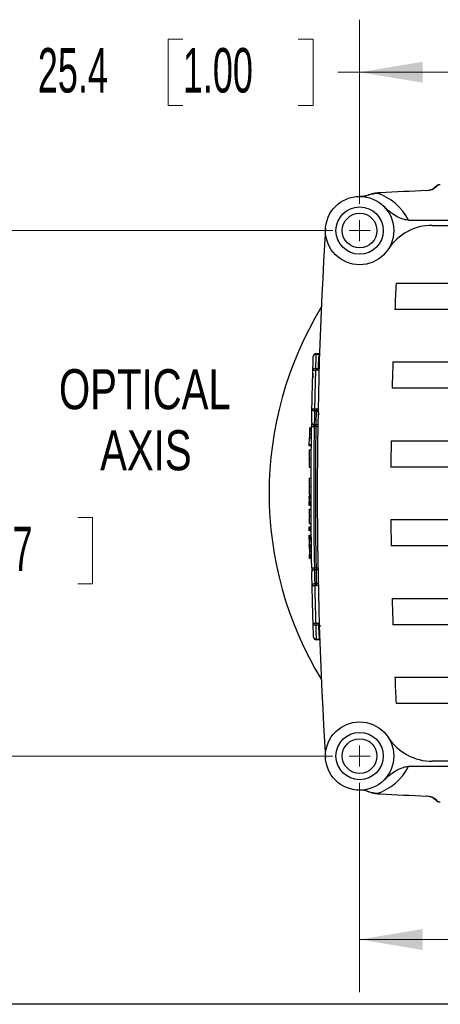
# Model space of a CAD drawing. Header units: millimetres. Extents: x 10 to 272, y 6 to 208.
# Tile 2 of 23: x 39 to 59, y 8 to 55. Entities that reach past the tile are written whole.
import ezdxf

# ---------------------------------------------------------------- set-up
doc = ezdxf.new("R2010")
doc.units = ezdxf.units.MM
doc.styles.add('SLDTEXTSTYLE0', font='TXT', dxfattribs={"width": 0.605})
doc.styles.add('SLDTEXTSTYLE3', font='TXT', dxfattribs={"width": 0.75})
doc.dimstyles.new('SLDDIMSTYLE0', dxfattribs={"dimtxt": 2.054655, "dimasz": 3, "dimexe": 0, "dimexo": 0.0625, "dimgap": 0.513664, "dimtad": 0, "dimtih": 1, "dimtoh": 1, "dimdec": 1, "dimlfac": 2, "dimrnd": 1e-09, "dimzin": 12, "dimdsep": 46, "dimtxsty": 'SLDTEXTSTYLE0', "dimsah": 1, "dimcen": 0.09, "dimadec": 0, "dimazin": 3, "dimtfac": 1, "dimtdec": 1, "dimtofl": 0, "dimtmove": 0, "dimatfit": 3, "dimfxl": 1, "dimfrac": 2, "dimtolj": 1, "dimtzin": 12, "dimarcsym": 0})
doc.dimstyles.new('SLDDIMSTYLE2', dxfattribs={"dimtxt": 2.054655, "dimasz": 3, "dimexe": 0, "dimexo": 0.0625, "dimgap": 0.513664, "dimtad": 0, "dimtih": 1, "dimtoh": 1, "dimdec": 1, "dimlfac": 2, "dimrnd": 1e-09, "dimzin": 4, "dimdsep": 46, "dimtxsty": 'SLDTEXTSTYLE0', "dimsah": 1, "dimcen": 0.09, "dimadec": 0, "dimazin": 1, "dimtfac": 1, "dimtdec": 1, "dimtofl": 0, "dimtmove": 0, "dimatfit": 3, "dimfxl": 1, "dimfrac": 2, "dimtolj": 1, "dimtzin": 12, "dimarcsym": 0})

# ---------------------------------------------------------------- blocks, each defined once
blk = doc.blocks.new('_D_15')
at = {"color": 7, "linetype": 'Continuous', "lineweight": 18}
for p, q in [((55.059, 45.775), (55.059, 54.54)), ((46.649, 53.618), (45.943, 53.618)), ((45.943, 53.618), (45.943, 50.462)), ((52.136, 53.618), (52.842, 53.618)), ((52.842, 53.618), (52.842, 50.462)), ((55.059, 52.04), (54.017, 52.04)), ((67.759, 52.04), (55.059, 52.04)), ((45.943, 50.462), (46.649, 50.462)), ((52.842, 50.462), (52.136, 50.462))]:
    blk.add_line(p, q, dxfattribs=at)
for points in [[(55.059, 52.04), (58.059, 51.54), (58.059, 52.54)], [(67.759, 52.04), (64.759, 52.54), (64.759, 51.54)]]:
    blk.add_solid(points, dxfattribs=at)
at = {"color": 7, "linetype": 'Continuous', "lineweight": 18, "char_height": 2.1167, "attachment_point": 1, "style": 'SLDTEXTSTYLE0'}
for s, insert in [('25.4', (39.75, 53.191)), ('1.00', (46.649, 53.191))]:
    blk.add_mtext(s, dxfattribs=dict(at, insert=insert))
blk = doc.blocks.new('_D_18')
at = {"color": 7, "linetype": 'Continuous', "lineweight": 18}
for p, q in [((53.789, 44.505), (33.664, 44.505)), ((36.164, 44.505), (36.164, 31.318)), ((36.164, 30.848), (35.458, 30.848)), ((35.458, 30.848), (35.458, 27.692)), ((41.652, 30.848), (42.357, 30.848)), ((42.357, 30.848), (42.357, 27.692)), ((35.458, 27.692), (36.164, 27.692)), ((42.357, 27.692), (41.652, 27.692)), ((36.164, 19.505), (36.164, 27.222)), ((53.789, 19.505), (33.664, 19.505))]:
    blk.add_line(p, q, dxfattribs=at)
for points in [[(36.164, 44.505), (35.664, 41.505), (36.664, 41.505)], [(36.164, 19.505), (36.664, 22.505), (35.664, 22.505)]]:
    blk.add_solid(points, dxfattribs=at)
at = {"color": 7, "linetype": 'Continuous', "lineweight": 18, "char_height": 2.1167, "attachment_point": 1, "style": 'SLDTEXTSTYLE0'}
for s, insert in [('50.0', (29.265, 30.421)), ('1.97', (36.164, 30.421))]:
    blk.add_mtext(s, dxfattribs=dict(at, insert=insert))
blk = doc.blocks.new('_D_19')
at = {"color": 7, "linetype": 'Continuous', "lineweight": 18}
for p, q in [((55.059, 18.235), (55.059, 8.276)), ((104.059, 18.235), (104.059, 8.276)), ((81.118, 12.354), (80.412, 12.354)), ((80.412, 12.354), (80.412, 9.198)), ((86.606, 12.354), (87.311, 12.354)), ((87.311, 12.354), (87.311, 9.198)), ((55.059, 10.776), (73.749, 10.776)), ((104.059, 10.776), (88.487, 10.776)), ((80.412, 9.198), (81.118, 9.198)), ((87.311, 9.198), (86.606, 9.198))]:
    blk.add_line(p, q, dxfattribs=at)
for points in [[(55.059, 10.776), (58.059, 10.276), (58.059, 11.276)], [(104.059, 10.776), (101.059, 11.276), (101.059, 10.276)]]:
    blk.add_solid(points, dxfattribs=at)
at = {"color": 7, "linetype": 'Continuous', "lineweight": 18, "char_height": 2.1167, "attachment_point": 1, "style": 'SLDTEXTSTYLE0'}
for s, insert in [('98.0', (74.219, 11.927)), ('3.86', (81.118, 11.927))]:
    blk.add_mtext(s, dxfattribs=dict(at, insert=insert))
blk = doc.blocks.new('SW_NOTE_10')
at = {"color": 0, "linetype": 'Continuous', "lineweight": 0, "char_height": 1.905, "attachment_point": 2, "style": 'SLDTEXTSTYLE3'}
for s, insert in [('OPTICAL', (5.149, 2.456)), ('AXIS', (5.197, -0.449))]:
    blk.add_mtext(s, dxfattribs=dict(at, insert=insert))
blk = doc.blocks.new('SW_CENTERMARKSYMBOL_4')
at = {"color": 0, "linetype": 'Continuous', "lineweight": 0}
for q in [(0, 0.5), (-0.5, 0), (0, -0.5), (0.5, 0)]:
    blk.add_line((0, 0), q, dxfattribs=at)
blk = doc.blocks.new('SW_CENTERMARKSYMBOL_7')
at = {"color": 0, "linetype": 'Continuous', "lineweight": 0}
for q in [(0, 0.5), (-0.5, 0), (0, -0.5), (0.5, 0)]:
    blk.add_line((0, 0), q, dxfattribs=at)

msp = doc.modelspace()

# ---------------------------------------------------------------- linework, layer by layer
at = {"color": 7, "linetype": 'Continuous', "lineweight": 25}
for p, q in [((57.39, 45.005), (101.644, 45.005)), ((58.517, 44.755), (100.513, 44.755)), ((53.131, 38.616), (52.979, 38.613)), ((53.152, 38.654), (53.136, 38.653)), ((53.094, 37.863), (52.958, 37.862)), ((52.787, 35.846), (52.787, 35.846)), ((52.993, 35.179), (52.898, 35.179)), ((52.657, 33.651), (52.657, 33.609)), ((52.65, 32.328), (52.75, 32.328)), ((52.651, 32.718), (52.751, 32.718)), ((52.65, 31.937), (52.75, 31.937)), ((52.75, 31.886), (52.65, 31.877)), ((52.65, 31.875), (52.65, 31.876)), ((52.651, 31.508), (52.651, 31.546)), ((52.657, 30.296), (52.657, 30.334)), ((52.661, 29.892), (52.661, 29.931)), ((52.667, 29.435), (52.666, 29.473)), ((52.667, 29.435), (52.767, 29.428)), ((52.673, 28.977), (52.672, 29.015)), ((52.99, 25.071), (53.151, 25.068)), ((53.156, 25.032), (53.163, 25.031)), ((100.513, 19.255), (58.517, 19.255)), ((101.644, 19.005), (57.39, 19.005)), ((270.088, 7.692), (10.088, 7.692))]:
    msp.add_line(p, q, dxfattribs=at)
at = {"color": 8, "linetype": 'Continuous', "lineweight": 25}
for p, q in [((53.15, 38.617), (53.131, 38.616)), ((53.151, 25.068), (53.161, 25.068))]:
    msp.add_line(p, q, dxfattribs=at)
at = {"color": 7, "linetype": 'Continuous', "lineweight": 25, "flags": 128}
for points in [[(52.979, 38.65), (53.056, 38.651), (53.136, 38.653)], [(52.958, 37.95), (53.074, 37.951), (53.094, 37.951)], [(52.836, 37.866), (52.838, 37.865), (52.845, 37.865), (52.856, 37.865), (52.871, 37.864), (52.89, 37.864), (52.911, 37.863), (52.934, 37.863), (52.958, 37.862)], [(52.79, 36.024), (52.793, 36.024), (52.8, 36.024), (52.811, 36.023), (52.826, 36.023), (52.845, 36.023), (52.866, 36.022), (52.889, 36.022), (52.913, 36.021)], [(52.913, 36.021), (52.96, 36.021), (53.005, 36.021)], [(53.005, 35.932), (52.96, 35.933), (52.913, 35.933)], [(52.775, 35.181), (52.778, 35.181), (52.785, 35.181), (52.796, 35.181), (52.811, 35.181), (52.83, 35.18), (52.851, 35.18), (52.874, 35.18), (52.898, 35.179)], [(52.901, 35.268), (52.946, 35.267), (52.993, 35.267)], [(52.67, 34.833), (52.72, 34.835), (52.77, 34.836)], [(52.672, 34.979), (52.705, 34.98), (52.738, 34.982), (52.772, 34.984)], [(52.674, 35.121), (52.724, 35.124), (52.774, 35.128)], [(52.674, 35.089), (52.706, 35.091), (52.74, 35.093), (52.774, 35.096)], [(52.763, 34.253), (52.718, 34.256), (52.663, 34.26)], [(52.664, 34.334), (52.701, 34.332), (52.764, 34.327)], [(52.668, 34.649), (52.684, 34.649), (52.7, 34.649), (52.717, 34.649), (52.733, 34.649), (52.75, 34.649), (52.768, 34.649)], [(52.661, 34.071), (52.695, 34.073), (52.761, 34.078)], [(52.657, 33.66), (52.69, 33.66), (52.757, 33.66)], [(52.65, 31.875), (52.65, 31.874), (52.65, 31.866)], [(52.65, 31.758), (52.682, 31.758), (52.716, 31.758), (52.75, 31.758)], [(52.651, 31.621), (52.658, 31.621), (52.718, 31.625), (52.751, 31.628)], [(52.751, 31.553), (52.713, 31.55), (52.682, 31.548), (52.658, 31.546), (52.651, 31.546)], [(52.651, 31.508), (52.688, 31.505), (52.719, 31.503), (52.751, 31.501)], [(52.751, 31.426), (52.719, 31.428), (52.658, 31.432), (52.651, 31.433)], [(52.653, 30.921), (52.686, 30.921), (52.719, 30.921), (52.753, 30.921)], [(52.655, 30.571), (52.688, 30.569), (52.722, 30.567), (52.755, 30.564)], [(52.657, 30.409), (52.715, 30.413), (52.756, 30.416)], [(52.757, 30.341), (52.72, 30.339), (52.688, 30.337), (52.657, 30.334)], [(52.657, 30.296), (52.695, 30.293), (52.726, 30.291), (52.758, 30.289)], [(52.758, 30.214), (52.717, 30.217), (52.658, 30.221)], [(52.66, 30.005), (52.665, 30.006), (52.728, 30.01), (52.76, 30.012)], [(52.761, 29.937), (52.724, 29.935), (52.692, 29.933), (52.665, 29.931), (52.661, 29.931)], [(52.661, 29.892), (52.699, 29.89), (52.73, 29.887), (52.761, 29.885)], [(52.762, 29.81), (52.73, 29.813), (52.662, 29.817)], [(52.662, 29.796), (52.702, 29.793), (52.762, 29.79)], [(52.663, 29.704), (52.703, 29.704), (52.763, 29.704)], [(52.665, 29.548), (52.67, 29.548), (52.733, 29.552), (52.765, 29.555)], [(52.766, 29.48), (52.729, 29.477), (52.666, 29.473)], [(52.768, 29.353), (52.735, 29.355), (52.668, 29.36)], [(52.669, 29.249), (52.71, 29.249), (52.769, 29.249)], [(52.671, 29.09), (52.675, 29.09), (52.739, 29.095), (52.771, 29.097)], [(52.772, 29.022), (52.735, 29.02), (52.672, 29.015)], [(52.673, 28.977), (52.71, 28.974), (52.773, 28.97)], [(52.774, 28.895), (52.742, 28.897), (52.674, 28.902)], [(52.782, 28.453), (52.784, 28.453), (52.791, 28.453), (52.802, 28.453), (52.817, 28.453), (52.836, 28.454), (52.857, 28.454), (52.88, 28.454), (52.904, 28.455)], [(52.904, 28.455), (52.952, 28.455), (52.999, 28.455)], [(52.999, 28.367), (52.952, 28.367), (52.908, 28.366)], [(52.921, 27.701), (52.968, 27.702), (53.012, 27.702)], [(52.798, 27.61), (52.801, 27.61), (52.808, 27.61), (52.819, 27.611), (52.834, 27.611), (52.853, 27.611), (52.874, 27.612), (52.897, 27.612), (52.921, 27.613)], [(53.012, 27.613), (52.968, 27.613), (52.921, 27.613)], [(52.845, 25.819), (52.848, 25.819), (52.855, 25.819), (52.866, 25.819), (52.881, 25.82), (52.9, 25.82), (52.921, 25.821), (52.944, 25.822), (52.968, 25.822)], [(52.968, 25.822), (52.988, 25.822), (53.112, 25.821)], [(53.112, 25.733), (52.988, 25.734), (52.968, 25.734)], [(53.156, 25.032), (53.072, 25.033), (52.99, 25.035)]]:
    msp.add_lwpolyline(points, dxfattribs=at)
at = {"color": 8, "linetype": 'Continuous', "lineweight": 25, "flags": 128}
for points in [[(52.993, 35.179), (53.017, 35.178), (53.04, 35.178), (53.061, 35.178), (53.067, 35.178)], [(52.999, 28.455), (53.023, 28.456), (53.046, 28.456), (53.068, 28.457), (53.073, 28.457)]]:
    msp.add_lwpolyline(points, dxfattribs=at)
at = {"color": 7, "linetype": 'Continuous', "lineweight": 25}
for centre, radius in [((55.059, 44.505), 1.625), ((55.059, 44.505), 1.125), ((55.059, 44.505), 0.825), ((55.059, 19.505), 1.625), ((55.059, 19.505), 1.125), ((55.059, 19.505), 0.825)]:
    msp.add_circle(centre, radius, dxfattribs=at)
for centre, radius, start, end in [((80.009, -452.867), 499.75, 92.49584, 92.7484), ((58.179, 47.156), 0.75, 272.4998, 313.8716), ((58.214, 47.158), 0.75, 272.4958, 313.8676), ((58.179, 47.153), 0.75, 278.83, 313.8716), ((58.872, 46.435), 0.25, 92.4241, 133.8716), ((58.872, 46.432), 0.25, 93.3888, 133.8716), ((58.907, 46.437), 0.25, 92.4201, 133.8676), ((56.142, 44.31), 2, 97.6525, 115.5456), ((56.142, 44.31), 2, 92.7484, 97.6525), ((55.059, 43.797), 2.625, 27.3774, 71.8792), ((253.759, 32.005), 200.718, 176.40033, 183.59967), ((58.517, 42.255), 2.5, 90, 146.9443), ((253.759, 32.005), 197.218, 177.09355, 177.45711), ((67.759, 32.005), 17.007, 148.6423, 211.3577), ((52.981, 38.525), 0.125, 91, 178.1399), ((52.963, 38.505), 0.11, 81.8335, 167.1772), ((53.725, 38.632), 0.747, 178.5981, 181.4019), ((52.943, 37.841), 0.11, 81.9219, 167.3401), ((58.329, 37.906), 5.371, 179.5286, 180.4714), ((58.464, 37.907), 5.371, 179.5286, 180.4714), ((253.759, 32.005), 197.218, 178.18394, 178.54724), ((52.9, 36.044), 0.111, 190.2425, 276.7632), ((58.287, 35.977), 5.374, 179.5288, 180.4712), ((58.379, 35.977), 5.374, 179.5288, 180.4712), ((52.888, 35.378), 0.111, 190.4048, 276.8521), ((47.619, 35.223), 5.374, 359.5288, 0.4712), ((253.759, 32.005), 197.218, 179.27368, 179.63685), ((253.759, 32.005), 197.218, 180.36315, 180.72632), ((52.894, 28.256), 0.111, 83.1978, 169.6872), ((47.625, 28.411), 5.374, 359.5288, 0.4712), ((52.908, 27.59), 0.111, 83.2869, 169.8491), ((58.296, 27.657), 5.375, 179.5288, 180.4712), ((58.387, 27.658), 5.375, 179.5288, 180.4712), ((253.759, 32.005), 197.218, 181.45276, 181.81606), ((52.953, 25.843), 0.11, 192.7404, 278.1209), ((58.339, 25.778), 5.371, 179.5286, 180.4714), ((58.482, 25.777), 5.371, 179.5286, 180.4714), ((52.974, 25.18), 0.11, 192.9033, 278.2093), ((52.992, 25.159), 0.125, 181.9528, 269), ((53.74, 25.053), 0.75, 178.6046, 181.3954), ((253.759, 32.005), 197.218, 182.54289, 182.90645), ((58.517, 21.755), 2.5, 213.0557, 270), ((55.059, 20.212), 2.625, 288.1208, 332.6226), ((56.142, 19.699), 2, 244.4544, 262.3475), ((56.142, 19.699), 2, 262.3475, 267.2516), ((80.009, 516.877), 499.75, 267.2516, 267.50416), ((58.179, 16.853), 0.75, 46.1284, 87.5002), ((58.214, 16.851), 0.75, 46.1324, 87.5042), ((58.179, 16.856), 0.75, 46.1284, 81.17), ((58.872, 17.577), 0.25, 226.1284, 266.6112), ((58.872, 17.574), 0.25, 226.1284, 267.5759), ((58.907, 17.572), 0.25, 226.1324, 267.5799)]:
    msp.add_arc(centre, radius, start, end, dxfattribs=at)
at = {"color": 8, "linetype": 'Continuous', "lineweight": 25}
for centre, start, end in [((52.992, 35.108), 61.5068, 89.5757), ((52.998, 28.526), 270.4774, 298.6017)]:
    msp.add_arc(centre, 0.159, start, end, dxfattribs=at)
at = {"color": 7, "linetype": 'Continuous', "lineweight": 25}
for points in [[(55.458, 46.189), (55.33, 46.143), (55.207, 46.127), (55.094, 46.129)], [(53.136, 38.653), (53.136, 38.653), (53.134, 38.639), (53.131, 38.616)], [(52.782, 28.453), (52.742, 30.695), (52.74, 32.939), (52.775, 35.181)], [(52.778, 35.358), (52.777, 35.311), (52.776, 35.248), (52.775, 35.181)], [(52.898, 35.179), (52.863, 32.938), (52.865, 30.696), (52.904, 28.455)], [(52.898, 35.179), (52.899, 35.212), (52.9, 35.244), (52.901, 35.268)], [(52.999, 28.455), (52.96, 30.696), (52.958, 32.938), (52.993, 35.179)], [(52.67, 34.833), (52.669, 34.774), (52.668, 34.711), (52.668, 34.649)], [(52.65, 31.781), (52.65, 31.773), (52.65, 31.766), (52.65, 31.758)], [(52.782, 28.453), (52.783, 28.386), (52.784, 28.323), (52.785, 28.276)], [(52.908, 28.366), (52.906, 28.39), (52.905, 28.422), (52.904, 28.455)], [(53.151, 25.068), (53.154, 25.045), (53.156, 25.032), (53.156, 25.032)], [(55.458, 17.82), (55.33, 17.866), (55.207, 17.882), (55.094, 17.88)]]:
    msp.add_open_spline(points, degree=3, dxfattribs=at)
for points, knots in [([(55.458, 46.189), (55.513, 46.21), (55.579, 46.231), (55.721, 46.267), (55.797, 46.282), (55.876, 46.292)], [0, 0, 0, 0, 0.5, 0.5, 1, 1, 1, 1]), ([(57.39, 45.005), (57.269, 45.005), (57.154, 45.031), (56.929, 45.115), (56.824, 45.172), (56.625, 45.301), (56.53, 45.374), (56.347, 45.527), (56.258, 45.608), (56.171, 45.69)], [0, 0, 0, 0, 0.25, 0.25, 0.5, 0.5, 0.75, 0.75, 1, 1, 1, 1]), ([(56.795, 42.005), (56.795, 42.005), (56.818, 42.005), (56.885, 42.005), (56.912, 42.005), (56.979, 42.005), (57.018, 42.005), (57.15, 42.005), (57.258, 42.005), (57.512, 42.005), (57.66, 42.005), (57.983, 42.005), (58.159, 42.005), (58.446, 42.005), (58.546, 42.005), (58.748, 42.005), (58.851, 42.005), (59.167, 42.005), (59.387, 42.005), (59.84, 42.005), (60.069, 42.005), (60.3, 42.005)], [0, 0, 0, 0, 0.125, 0.125, 0.1875, 0.1875, 0.25, 0.25, 0.375, 0.375, 0.5, 0.5, 0.625, 0.625, 0.6875, 0.6875, 0.75, 0.75, 0.875, 0.875, 1, 1, 1, 1]), ([(60.239, 40.755), (60.008, 40.755), (59.781, 40.755), (59.445, 40.755), (59.334, 40.755), (59.114, 40.755), (59.005, 40.755), (58.687, 40.755), (58.486, 40.755), (58.105, 40.755), (57.925, 40.755), (57.602, 40.755), (57.457, 40.755), (57.264, 40.755), (57.205, 40.755), (57.096, 40.755), (57.048, 40.755), (56.916, 40.755), (56.849, 40.755), (56.758, 40.755), (56.736, 40.755), (56.736, 40.755)], [0, 0, 0, 0, 0.125, 0.125, 0.1875, 0.1875, 0.25, 0.25, 0.375, 0.375, 0.5, 0.5, 0.625, 0.625, 0.6875, 0.6875, 0.75, 0.75, 0.875, 0.875, 1, 1, 1, 1]), ([(52.836, 37.866), (52.837, 37.917), (52.839, 37.969), (52.84, 38.021), (52.842, 38.085), (52.844, 38.15), (52.846, 38.214), (52.848, 38.279), (52.85, 38.343), (52.852, 38.408), (52.853, 38.448), (52.855, 38.488), (52.856, 38.529)], [0, 0, 0, 0, 0.000439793, 0.000439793, 0.000439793, 0.000986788, 0.000986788, 0.000986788, 0.001533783, 0.001533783, 0.001533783, 0.001876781, 0.001876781, 0.001876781, 0.001876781]), ([(52.979, 38.613), (52.978, 38.573), (52.976, 38.533), (52.975, 38.492), (52.973, 38.428), (52.971, 38.363), (52.969, 38.299), (52.967, 38.234), (52.965, 38.17), (52.963, 38.106), (52.961, 38.054), (52.96, 38.002), (52.958, 37.95)], [0, 0, 0, 0, 0.000342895, 0.000342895, 0.000342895, 0.000889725, 0.000889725, 0.000889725, 0.001436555, 0.001436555, 0.001436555, 0.001876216, 0.001876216, 0.001876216, 0.001876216]), ([(53.094, 37.951), (53.096, 37.993), (53.098, 38.035), (53.1, 38.077), (53.104, 38.141), (53.108, 38.206), (53.111, 38.27), (53.115, 38.334), (53.119, 38.399), (53.122, 38.463), (53.125, 38.514), (53.128, 38.565), (53.131, 38.616)], [0, 0, 0, 0, 0.000355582, 0.000355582, 0.000355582, 0.000902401, 0.000902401, 0.000902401, 0.001449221, 0.001449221, 0.001449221, 0.001881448, 0.001881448, 0.001881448, 0.001881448]), ([(56.641, 38.255), (56.641, 38.255), (56.663, 38.255), (56.73, 38.255), (56.758, 38.255), (56.824, 38.255), (56.863, 38.255), (56.995, 38.255), (57.102, 38.255), (57.356, 38.255), (57.504, 38.255), (57.827, 38.255), (58.003, 38.255), (58.29, 38.255), (58.389, 38.255), (58.591, 38.255), (58.694, 38.255), (59.01, 38.255), (59.23, 38.255), (59.683, 38.255), (59.911, 38.255), (60.142, 38.255)], [0, 0, 0, 0, 0.125, 0.125, 0.1875, 0.1875, 0.25, 0.25, 0.375, 0.375, 0.5, 0.5, 0.625, 0.625, 0.6875, 0.6875, 0.75, 0.75, 0.875, 0.875, 1, 1, 1, 1]), ([(52.79, 36.024), (52.797, 36.33), (52.803, 36.636), (52.811, 36.942), (52.818, 37.25), (52.827, 37.558), (52.836, 37.866)], [0, 0, 0, 0, 0.001836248, 0.001836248, 0.001836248, 0.003684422, 0.003684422, 0.003684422, 0.003684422]), ([(52.831, 37.719), (52.831, 37.716), (52.831, 37.707), (52.829, 37.644), (52.827, 37.544), (52.826, 37.509)], [0, 0, 0, 0, 0.254155, 0.7397, 1, 1, 1, 1]), ([(52.958, 37.862), (52.949, 37.554), (52.941, 37.247), (52.934, 36.939), (52.926, 36.633), (52.919, 36.327), (52.913, 36.021)], [0, 0, 0, 0, 0.001847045, 0.001847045, 0.001847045, 0.003682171, 0.003682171, 0.003682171, 0.003682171]), ([(60.106, 37.005), (59.875, 37.005), (59.648, 37.005), (59.312, 37.005), (59.201, 37.005), (58.982, 37.005), (58.872, 37.005), (58.554, 37.005), (58.353, 37.005), (57.973, 37.005), (57.793, 37.005), (57.47, 37.005), (57.325, 37.005), (57.133, 37.005), (57.073, 37.005), (56.965, 37.005), (56.916, 37.005), (56.785, 37.005), (56.718, 37.005), (56.628, 37.005), (56.605, 37.005), (56.605, 37.005)], [0, 0, 0, 0, 0.125, 0.125, 0.1875, 0.1875, 0.25, 0.25, 0.375, 0.375, 0.5, 0.5, 0.625, 0.625, 0.6875, 0.6875, 0.75, 0.75, 0.875, 0.875, 1, 1, 1, 1]), ([(52.778, 35.358), (52.78, 35.449), (52.781, 35.54), (52.783, 35.631), (52.785, 35.735), (52.787, 35.839), (52.789, 35.943), (52.789, 35.97), (52.79, 35.997), (52.79, 36.024)], [0, 0, 0, 0, 0.000772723, 0.000772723, 0.000772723, 0.001653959, 0.001653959, 0.001653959, 0.001882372, 0.001882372, 0.001882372, 0.001882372]), ([(52.913, 35.933), (52.912, 35.881), (52.911, 35.829), (52.91, 35.777), (52.909, 35.698), (52.907, 35.62), (52.906, 35.541), (52.904, 35.45), (52.902, 35.359), (52.901, 35.268)], [0, 0, 0, 0, 0.000440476, 0.000440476, 0.000440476, 0.001109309, 0.001109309, 0.001109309, 0.001881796, 0.001881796, 0.001881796, 0.001881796]), ([(52.993, 35.267), (52.994, 35.319), (52.995, 35.371), (52.996, 35.423), (52.997, 35.502), (52.998, 35.58), (53, 35.659), (53.001, 35.737), (53.002, 35.815), (53.004, 35.893), (53.004, 35.906), (53.004, 35.919), (53.005, 35.932)], [0, 0, 0, 0, 0.000440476, 0.000440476, 0.000440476, 0.001109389, 0.001109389, 0.001109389, 0.001770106, 0.001770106, 0.001770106, 0.001881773, 0.001881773, 0.001881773, 0.001881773]), ([(52.672, 34.979), (52.672, 34.968), (52.672, 34.958), (52.672, 34.935), (52.671, 34.923), (52.671, 34.886), (52.67, 34.86), (52.67, 34.833)], [0, 0, 0, 0, 0.25, 0.25, 0.5, 0.5, 1, 1, 1, 1]), ([(52.674, 35.089), (52.674, 35.077), (52.673, 35.063), (52.673, 35.027), (52.673, 35.004), (52.672, 34.979)], [0, 0, 0, 0, 0.5, 0.5, 1, 1, 1, 1]), ([(52.674, 35.121), (52.674, 35.12), (52.674, 35.119), (52.674, 35.111), (52.674, 35.108), (52.674, 35.1), (52.674, 35.094), (52.674, 35.089)], [0, 0, 0, 0, 0.5, 0.5, 0.75, 0.75, 1, 1, 1, 1]), ([(52.663, 34.26), (52.663, 34.26), (52.663, 34.261), (52.663, 34.264), (52.663, 34.267), (52.663, 34.271), (52.663, 34.276), (52.663, 34.281), (52.663, 34.288), (52.663, 34.295), (52.663, 34.302), (52.663, 34.31), (52.663, 34.318), (52.664, 34.323), (52.664, 34.329), (52.664, 34.334)], [0, 0, 0, 0, 0.0000503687, 0.0000503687, 0.0000503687, 0.0001007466, 0.0001007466, 0.0001007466, 0.0001509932, 0.0001509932, 0.0001509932, 0.000201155, 0.000201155, 0.000201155, 0.0002339, 0.0002339, 0.0002339, 0.0002339]), ([(52.664, 34.334), (52.664, 34.354), (52.664, 34.373), (52.664, 34.393), (52.665, 34.436), (52.665, 34.478), (52.666, 34.521), (52.666, 34.564), (52.667, 34.606), (52.668, 34.649)], [0.0001496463, 0.0001496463, 0.0001496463, 0.0001496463, 0.0002668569, 0.0002668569, 0.0002668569, 0.0005228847, 0.0005228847, 0.0005228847, 0.0007789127, 0.0007789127, 0.0007789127, 0.0007789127]), ([(56.557, 34.505), (56.557, 34.505), (56.58, 34.505), (56.647, 34.505), (56.674, 34.505), (56.741, 34.505), (56.78, 34.505), (56.912, 34.505), (57.019, 34.505), (57.273, 34.505), (57.42, 34.505), (57.743, 34.505), (57.919, 34.505), (58.206, 34.505), (58.305, 34.505), (58.507, 34.505), (58.61, 34.505), (58.926, 34.505), (59.146, 34.505), (59.598, 34.505), (59.826, 34.505), (60.058, 34.505)], [0, 0, 0, 0, 0.125, 0.125, 0.1875, 0.1875, 0.25, 0.25, 0.375, 0.375, 0.5, 0.5, 0.625, 0.625, 0.6875, 0.6875, 0.75, 0.75, 0.875, 0.875, 1, 1, 1, 1]), ([(52.661, 34.071), (52.661, 34.07), (52.661, 34.068), (52.661, 34.056), (52.661, 34.047), (52.66, 34.013), (52.66, 33.98), (52.659, 33.9), (52.659, 33.853), (52.658, 33.758), (52.657, 33.709), (52.657, 33.66)], [0, 0, 0, 0, 0.125, 0.125, 0.25, 0.25, 0.5, 0.5, 0.75, 0.75, 1, 1, 1, 1]), ([(52.658, 33.78), (52.658, 33.769), (52.658, 33.738), (52.657, 33.701), (52.657, 33.675), (52.657, 33.669)], [0, 0, 0, 0, 0.282379, 0.846951, 1, 1, 1, 1]), ([(52.659, 33.883), (52.659, 33.883), (52.659, 33.883), (52.659, 33.883), (52.659, 33.889), (52.659, 33.895), (52.659, 33.901)], [0.00015078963, 0.00015078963, 0.00015078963, 0.00015078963, 0.00015084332, 0.00015084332, 0.00015084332, 0.00018693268, 0.00018693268, 0.00018693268, 0.00018693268]), ([(52.657, 33.66), (52.657, 33.617), (52.656, 33.573), (52.656, 33.489), (52.655, 33.447), (52.655, 33.372), (52.655, 33.339), (52.654, 33.288), (52.654, 33.269), (52.654, 33.256)], [0, 0, 0, 0, 0.25, 0.25, 0.5, 0.5, 0.75, 0.75, 1, 1, 1, 1]), ([(52.654, 33.256), (52.673, 33.255), (52.692, 33.253), (52.71, 33.251), (52.725, 33.25), (52.739, 33.248), (52.754, 33.247)], [0, 0, 0, 0, 0.000113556, 0.000113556, 0.000113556, 0.0002014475, 0.0002014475, 0.0002014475, 0.0002014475]), ([(52.654, 33.254), (52.654, 33.254), (52.654, 33.254), (52.654, 33.256), (52.654, 33.256)], [0, 0, 0, 0, 0.606501, 1, 1, 1, 1]), ([(52.654, 33.253), (52.658, 33.253), (52.692, 33.25), (52.725, 33.247), (52.754, 33.244)], [0, 0, 0, 0, 0.129315, 1, 1, 1, 1]), ([(60.046, 33.255), (59.814, 33.255), (59.587, 33.255), (59.252, 33.255), (59.141, 33.255), (58.921, 33.255), (58.812, 33.255), (58.494, 33.255), (58.293, 33.255), (57.913, 33.255), (57.733, 33.255), (57.41, 33.255), (57.265, 33.255), (57.073, 33.255), (57.014, 33.255), (56.906, 33.255), (56.857, 33.255), (56.726, 33.255), (56.658, 33.255), (56.568, 33.255), (56.545, 33.255), (56.545, 33.255)], [0, 0, 0, 0, 0.125, 0.125, 0.1875, 0.1875, 0.25, 0.25, 0.375, 0.375, 0.5, 0.5, 0.625, 0.625, 0.6875, 0.6875, 0.75, 0.75, 0.875, 0.875, 1, 1, 1, 1]), ([(52.651, 32.718), (52.651, 32.718), (52.651, 32.718), (52.651, 32.718), (52.651, 32.718), (52.651, 32.717), (52.651, 32.717), (52.651, 32.717), (52.651, 32.717), (52.651, 32.716), (52.651, 32.715), (52.651, 32.71), (52.651, 32.707), (52.651, 32.702), (52.651, 32.7), (52.651, 32.697), (52.651, 32.695), (52.651, 32.683), (52.651, 32.672), (52.651, 32.651), (52.651, 32.643), (52.651, 32.627), (52.651, 32.619), (52.651, 32.59), (52.651, 32.57), (52.651, 32.538), (52.651, 32.527), (52.651, 32.505), (52.651, 32.493), (52.651, 32.458), (52.651, 32.433), (52.651, 32.399), (52.651, 32.393), (52.651, 32.383), (52.651, 32.38), (52.651, 32.375), (52.651, 32.374), (52.651, 32.371), (52.651, 32.369), (52.65, 32.359), (52.65, 32.346), (52.65, 32.328)], [0, 0, 0, 0, 0.03125, 0.03125, 0.046875, 0.046875, 0.054688, 0.054688, 0.0625, 0.0625, 0.125, 0.125, 0.1875, 0.1875, 0.21875, 0.21875, 0.25, 0.25, 0.375, 0.375, 0.4375, 0.4375, 0.5, 0.5, 0.625, 0.625, 0.6875, 0.6875, 0.75, 0.75, 0.875, 0.875, 0.90625, 0.90625, 0.921875, 0.921875, 0.929688, 0.929688, 0.9375, 0.9375, 1, 1, 1, 1]), ([(52.65, 32.328), (52.65, 32.32), (52.65, 32.312), (52.65, 32.302), (52.65, 32.299), (52.65, 32.295), (52.65, 32.293), (52.65, 32.291), (52.65, 32.29), (52.65, 32.275), (52.65, 32.262), (52.65, 32.236), (52.65, 32.223), (52.65, 32.204), (52.65, 32.198), (52.65, 32.185), (52.65, 32.179), (52.65, 32.145), (52.65, 32.12), (52.65, 32.087), (52.65, 32.076), (52.65, 32.062), (52.65, 32.057), (52.65, 32.048), (52.65, 32.043), (52.65, 32.02), (52.65, 32.004), (52.65, 31.985), (52.65, 31.979), (52.65, 31.971), (52.65, 31.968), (52.65, 31.965), (52.65, 31.964), (52.65, 31.961), (52.65, 31.96), (52.65, 31.955), (52.65, 31.952), (52.65, 31.948), (52.65, 31.947), (52.65, 31.945), (52.65, 31.944), (52.65, 31.944), (52.65, 31.943), (52.65, 31.943), (52.65, 31.943), (52.65, 31.939), (52.65, 31.938), (52.65, 31.937)], [0, 0, 0, 0, 0.03125, 0.03125, 0.046875, 0.046875, 0.054688, 0.054688, 0.0625, 0.0625, 0.125, 0.125, 0.1875, 0.1875, 0.21875, 0.21875, 0.25, 0.25, 0.375, 0.375, 0.4375, 0.4375, 0.46875, 0.46875, 0.5, 0.5, 0.625, 0.625, 0.6875, 0.6875, 0.71875, 0.71875, 0.734375, 0.734375, 0.75, 0.75, 0.8125, 0.8125, 0.84375, 0.84375, 0.859375, 0.859375, 0.867188, 0.867188, 0.875, 0.875, 1, 1, 1, 1]), ([(52.75, 31.883), (52.73, 31.882), (52.71, 31.88), (52.69, 31.878), (52.684, 31.878), (52.677, 31.877), (52.671, 31.877), (52.664, 31.876), (52.657, 31.876), (52.65, 31.875)], [0, 0, 0, 0, 0.0001208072, 0.0001208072, 0.0001208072, 0.0001598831, 0.0001598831, 0.0001598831, 0.0002009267, 0.0002009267, 0.0002009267, 0.0002009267]), ([(52.65, 31.866), (52.67, 31.867), (52.689, 31.868), (52.709, 31.869), (52.722, 31.869), (52.736, 31.87), (52.75, 31.871)], [0, 0, 0, 0, 0.0001171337, 0.0001171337, 0.0001171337, 0.0002009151, 0.0002009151, 0.0002009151, 0.0002009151]), ([(52.65, 31.781), (52.65, 31.789), (52.65, 31.798), (52.65, 31.806), (52.65, 31.814), (52.65, 31.822), (52.65, 31.83), (52.65, 31.837), (52.65, 31.844), (52.65, 31.849), (52.65, 31.855), (52.65, 31.859), (52.65, 31.862), (52.65, 31.864), (52.65, 31.865), (52.65, 31.866)], [0, 0, 0, 0, 0.0000502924, 0.0000502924, 0.0000502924, 0.0001005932, 0.0001005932, 0.0001005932, 0.0001507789, 0.0001507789, 0.0001507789, 0.0002009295, 0.0002009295, 0.0002009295, 0.0002218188, 0.0002218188, 0.0002218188, 0.0002218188]), ([(52.75, 31.783), (52.736, 31.783), (52.722, 31.782), (52.709, 31.782), (52.689, 31.782), (52.67, 31.781), (52.65, 31.781)], [0, 0, 0, 0, 0.0000837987, 0.0000837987, 0.0000837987, 0.0002005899, 0.0002005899, 0.0002005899, 0.0002005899]), ([(52.65, 31.758), (52.65, 31.74), (52.65, 31.722), (52.65, 31.69), (52.65, 31.676), (52.65, 31.655), (52.65, 31.648), (52.651, 31.636), (52.651, 31.633), (52.651, 31.625), (52.651, 31.624), (52.651, 31.621), (52.651, 31.621), (52.651, 31.621)], [0, 0, 0, 0, 0.125, 0.125, 0.25, 0.25, 0.375, 0.375, 0.5, 0.5, 0.75, 0.75, 1, 1, 1, 1]), ([(52.651, 31.546), (52.651, 31.554), (52.651, 31.563), (52.651, 31.571), (52.651, 31.579), (52.651, 31.586), (52.651, 31.593), (52.651, 31.599), (52.651, 31.605), (52.651, 31.609), (52.651, 31.614), (52.651, 31.617), (52.651, 31.619), (52.651, 31.62), (52.651, 31.621), (52.651, 31.621)], [0, 0, 0, 0, 0.0000503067, 0.0000503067, 0.0000503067, 0.0001006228, 0.0001006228, 0.0001006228, 0.0001508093, 0.0001508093, 0.0001508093, 0.0002009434, 0.0002009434, 0.0002009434, 0.0002338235, 0.0002338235, 0.0002338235, 0.0002338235]), ([(52.651, 31.433), (52.651, 31.433), (52.651, 31.434), (52.651, 31.437), (52.651, 31.44), (52.651, 31.444), (52.651, 31.449), (52.651, 31.454), (52.651, 31.461), (52.651, 31.468), (52.651, 31.475), (52.651, 31.483), (52.651, 31.491), (52.651, 31.496), (52.651, 31.502), (52.651, 31.508)], [0, 0, 0, 0, 0.0000502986, 0.0000502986, 0.0000502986, 0.0001006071, 0.0001006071, 0.0001006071, 0.0001507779, 0.0001507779, 0.0001507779, 0.0002008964, 0.0002008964, 0.0002008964, 0.0002337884, 0.0002337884, 0.0002337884, 0.0002337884]), ([(52.752, 31.239), (52.746, 31.239), (52.713, 31.235), (52.679, 31.232), (52.652, 31.229)], [0, 0, 0, 0, 0.1654297, 1, 1, 1, 1]), ([(52.752, 31.232), (52.737, 31.231), (52.723, 31.229), (52.709, 31.227), (52.69, 31.225), (52.671, 31.223), (52.652, 31.22)], [0, 0, 0, 0, 0.000086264, 0.000086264, 0.000086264, 0.0002018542, 0.0002018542, 0.0002018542, 0.0002018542]), ([(52.652, 31.22), (52.652, 31.224), (52.652, 31.229), (52.652, 31.228), (52.652, 31.228)], [0, 0, 0, 0, 0.707807, 1, 1, 1, 1]), ([(52.652, 31.22), (52.652, 31.193), (52.652, 31.149), (52.652, 31.068), (52.653, 31.039), (52.653, 30.981), (52.653, 30.951), (52.653, 30.921)], [0, 0, 0, 0, 0.5, 0.5, 0.75, 0.75, 1, 1, 1, 1]), ([(52.653, 30.921), (52.653, 30.896), (52.653, 30.871), (52.654, 30.823), (52.654, 30.799), (52.654, 30.73), (52.654, 30.69), (52.655, 30.626), (52.655, 30.603), (52.655, 30.576), (52.655, 30.572), (52.655, 30.571)], [0, 0, 0, 0, 0.125, 0.125, 0.25, 0.25, 0.5, 0.5, 0.75, 0.75, 1, 1, 1, 1]), ([(56.545, 30.755), (56.545, 30.755), (56.568, 30.755), (56.635, 30.755), (56.662, 30.755), (56.729, 30.755), (56.768, 30.755), (56.9, 30.755), (57.007, 30.755), (57.261, 30.755), (57.408, 30.755), (57.731, 30.755), (57.907, 30.755), (58.194, 30.755), (58.293, 30.755), (58.495, 30.755), (58.598, 30.755), (58.914, 30.755), (59.134, 30.755), (59.586, 30.755), (59.814, 30.755), (60.046, 30.755)], [0, 0, 0, 0, 0.125, 0.125, 0.1875, 0.1875, 0.25, 0.25, 0.375, 0.375, 0.5, 0.5, 0.625, 0.625, 0.6875, 0.6875, 0.75, 0.75, 0.875, 0.875, 1, 1, 1, 1]), ([(52.657, 30.334), (52.657, 30.343), (52.657, 30.351), (52.657, 30.359), (52.657, 30.367), (52.657, 30.375), (52.657, 30.381), (52.657, 30.388), (52.657, 30.393), (52.657, 30.398), (52.657, 30.402), (52.657, 30.405), (52.657, 30.407), (52.657, 30.409), (52.657, 30.409), (52.657, 30.409)], [0, 0, 0, 0, 0.0000502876, 0.0000502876, 0.0000502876, 0.0001005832, 0.0001005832, 0.0001005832, 0.0001507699, 0.0001507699, 0.0001507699, 0.000200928, 0.000200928, 0.000200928, 0.0002338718, 0.0002338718, 0.0002338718, 0.0002338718]), ([(52.658, 30.221), (52.658, 30.221), (52.658, 30.223), (52.658, 30.225), (52.658, 30.228), (52.658, 30.232), (52.658, 30.238), (52.658, 30.243), (52.658, 30.249), (52.658, 30.256), (52.658, 30.263), (52.658, 30.271), (52.658, 30.28), (52.658, 30.285), (52.657, 30.291), (52.657, 30.296)], [0, 0, 0, 0, 0.0000502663, 0.0000502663, 0.0000502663, 0.0001005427, 0.0001005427, 0.0001005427, 0.0001506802, 0.0001506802, 0.0001506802, 0.000200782, 0.000200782, 0.000200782, 0.0002337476, 0.0002337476, 0.0002337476, 0.0002337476]), ([(52.661, 29.931), (52.661, 29.939), (52.661, 29.947), (52.661, 29.955), (52.661, 29.963), (52.66, 29.971), (52.66, 29.977), (52.66, 29.984), (52.66, 29.99), (52.66, 29.994), (52.66, 29.998), (52.66, 30.002), (52.66, 30.003), (52.66, 30.005), (52.66, 30.005), (52.66, 30.005)], [0, 0, 0, 0, 0.000050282, 0.000050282, 0.000050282, 0.0001005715, 0.0001005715, 0.0001005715, 0.0001507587, 0.0001507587, 0.0001507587, 0.000200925, 0.000200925, 0.000200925, 0.0002338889, 0.0002338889, 0.0002338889, 0.0002338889]), ([(52.662, 29.817), (52.662, 29.817), (52.662, 29.819), (52.662, 29.822), (52.662, 29.824), (52.662, 29.829), (52.662, 29.834), (52.662, 29.839), (52.662, 29.845), (52.662, 29.853), (52.662, 29.86), (52.662, 29.868), (52.661, 29.876), (52.661, 29.881), (52.661, 29.887), (52.661, 29.892)], [0, 0, 0, 0, 0.0000502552, 0.0000502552, 0.0000502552, 0.0001005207, 0.0001005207, 0.0001005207, 0.0001506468, 0.0001506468, 0.0001506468, 0.0002007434, 0.0002007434, 0.0002007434, 0.000233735, 0.000233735, 0.000233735, 0.000233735]), ([(52.662, 29.817), (52.662, 29.817), (52.662, 29.817), (52.662, 29.812), (52.662, 29.808), (52.662, 29.796)], [0, 0, 0, 0, 0.5, 0.5, 1, 1, 1, 1]), ([(52.662, 29.796), (52.662, 29.786), (52.663, 29.772), (52.663, 29.74), (52.663, 29.722), (52.663, 29.704)], [0, 0, 0, 0, 0.5, 0.5, 1, 1, 1, 1]), ([(52.663, 29.704), (52.664, 29.689), (52.664, 29.675), (52.664, 29.647), (52.664, 29.634), (52.665, 29.598), (52.665, 29.58), (52.665, 29.558), (52.665, 29.554), (52.665, 29.549), (52.665, 29.548), (52.665, 29.548)], [0, 0, 0, 0, 0.125, 0.125, 0.25, 0.25, 0.5, 0.5, 0.75, 0.75, 1, 1, 1, 1]), ([(52.666, 29.473), (52.666, 29.481), (52.666, 29.49), (52.666, 29.498), (52.666, 29.506), (52.666, 29.513), (52.666, 29.52), (52.665, 29.526), (52.665, 29.532), (52.665, 29.536), (52.665, 29.541), (52.665, 29.544), (52.665, 29.546), (52.665, 29.547), (52.665, 29.548), (52.665, 29.548)], [0, 0, 0, 0, 0.000050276, 0.000050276, 0.000050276, 0.000100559, 0.000100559, 0.000100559, 0.0001507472, 0.0001507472, 0.0001507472, 0.0002009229, 0.0002009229, 0.0002009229, 0.0002339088, 0.0002339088, 0.0002339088, 0.0002339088]), ([(52.668, 29.36), (52.668, 29.36), (52.668, 29.361), (52.668, 29.364), (52.667, 29.367), (52.667, 29.371), (52.667, 29.376), (52.667, 29.381), (52.667, 29.388), (52.667, 29.395), (52.667, 29.402), (52.667, 29.41), (52.667, 29.418), (52.667, 29.423), (52.667, 29.429), (52.667, 29.435)], [0, 0, 0, 0, 0.0000502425, 0.0000502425, 0.0000502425, 0.0001004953, 0.0001004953, 0.0001004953, 0.0001506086, 0.0001506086, 0.0001506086, 0.0002006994, 0.0002006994, 0.0002006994, 0.0002337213, 0.0002337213, 0.0002337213, 0.0002337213]), ([(52.668, 29.36), (52.668, 29.36), (52.668, 29.36), (52.668, 29.357), (52.668, 29.356), (52.668, 29.346), (52.668, 29.334), (52.668, 29.297), (52.669, 29.272), (52.669, 29.249)], [0, 0, 0, 0, 0.25, 0.25, 0.5, 0.5, 0.75, 0.75, 1, 1, 1, 1]), ([(52.669, 29.249), (52.669, 29.234), (52.669, 29.219), (52.67, 29.192), (52.67, 29.178), (52.671, 29.141), (52.671, 29.122), (52.671, 29.1), (52.671, 29.096), (52.671, 29.091), (52.671, 29.09), (52.671, 29.09)], [0, 0, 0, 0, 0.125, 0.125, 0.25, 0.25, 0.5, 0.5, 0.75, 0.75, 1, 1, 1, 1]), ([(52.672, 29.015), (52.672, 29.024), (52.672, 29.032), (52.672, 29.04), (52.672, 29.048), (52.672, 29.055), (52.672, 29.062), (52.672, 29.068), (52.672, 29.074), (52.671, 29.079), (52.671, 29.083), (52.671, 29.086), (52.671, 29.088), (52.671, 29.089), (52.671, 29.09), (52.671, 29.09)], [0, 0, 0, 0, 0.0000502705, 0.0000502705, 0.0000502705, 0.0001005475, 0.0001005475, 0.0001005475, 0.000150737, 0.000150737, 0.000150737, 0.0002009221, 0.0002009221, 0.0002009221, 0.0002339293, 0.0002339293, 0.0002339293, 0.0002339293]), ([(60.058, 29.505), (59.826, 29.505), (59.599, 29.505), (59.264, 29.505), (59.153, 29.505), (58.933, 29.505), (58.824, 29.505), (58.506, 29.505), (58.305, 29.505), (57.925, 29.505), (57.745, 29.505), (57.422, 29.505), (57.277, 29.505), (57.085, 29.505), (57.026, 29.505), (56.917, 29.505), (56.869, 29.505), (56.738, 29.505), (56.67, 29.505), (56.58, 29.505), (56.557, 29.505), (56.557, 29.505)], [0, 0, 0, 0, 0.125, 0.125, 0.1875, 0.1875, 0.25, 0.25, 0.375, 0.375, 0.5, 0.5, 0.625, 0.625, 0.6875, 0.6875, 0.75, 0.75, 0.875, 0.875, 1, 1, 1, 1]), ([(52.674, 28.902), (52.674, 28.902), (52.674, 28.904), (52.674, 28.906), (52.674, 28.909), (52.674, 28.913), (52.674, 28.918), (52.674, 28.924), (52.674, 28.93), (52.674, 28.937), (52.673, 28.944), (52.673, 28.952), (52.673, 28.96), (52.673, 28.966), (52.673, 28.971), (52.673, 28.977)], [0, 0, 0, 0, 0.0000502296, 0.0000502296, 0.0000502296, 0.0001004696, 0.0001004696, 0.0001004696, 0.0001505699, 0.0001505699, 0.0001505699, 0.000200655, 0.000200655, 0.000200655, 0.0002337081, 0.0002337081, 0.0002337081, 0.0002337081]), ([(52.798, 27.61), (52.796, 27.703), (52.794, 27.796), (52.792, 27.889), (52.79, 27.994), (52.788, 28.099), (52.786, 28.203), (52.786, 28.227), (52.785, 28.252), (52.785, 28.276)], [0, 0, 0, 0, 0.00078958, 0.00078958, 0.00078958, 0.001677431, 0.001677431, 0.001677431, 0.001882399, 0.001882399, 0.001882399, 0.001882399]), ([(52.908, 28.366), (52.909, 28.314), (52.91, 28.262), (52.911, 28.21), (52.912, 28.133), (52.914, 28.057), (52.915, 27.98), (52.917, 27.887), (52.919, 27.794), (52.921, 27.701)], [0, 0, 0, 0, 0.000443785, 0.000443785, 0.000443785, 0.001092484, 0.001092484, 0.001092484, 0.001881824, 0.001881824, 0.001881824, 0.001881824]), ([(53.012, 27.702), (53.011, 27.754), (53.01, 27.806), (53.009, 27.859), (53.007, 27.935), (53.006, 28.012), (53.004, 28.088), (53.003, 28.181), (53.001, 28.274), (52.999, 28.367)], [0, 0, 0, 0, 0.000443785, 0.000443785, 0.000443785, 0.001092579, 0.001092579, 0.001092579, 0.001881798, 0.001881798, 0.001881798, 0.001881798]), ([(52.845, 25.819), (52.836, 26.118), (52.828, 26.418), (52.82, 26.718), (52.812, 27.015), (52.805, 27.313), (52.798, 27.61)], [0, 0, 0, 0, 0.00179853, 0.00179853, 0.00179853, 0.003584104, 0.003584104, 0.003584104, 0.003584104]), ([(52.921, 27.613), (52.928, 27.315), (52.935, 27.018), (52.943, 26.721), (52.95, 26.421), (52.959, 26.122), (52.968, 25.822)], [0, 0, 0, 0, 0.001784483, 0.001784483, 0.001784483, 0.003581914, 0.003581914, 0.003581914, 0.003581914]), ([(56.605, 27.005), (56.605, 27.005), (56.628, 27.005), (56.694, 27.005), (56.722, 27.005), (56.788, 27.005), (56.828, 27.005), (56.959, 27.005), (57.067, 27.005), (57.321, 27.005), (57.468, 27.005), (57.791, 27.005), (57.967, 27.005), (58.254, 27.005), (58.353, 27.005), (58.555, 27.005), (58.658, 27.005), (58.974, 27.005), (59.194, 27.005), (59.646, 27.005), (59.875, 27.005), (60.106, 27.005)], [0, 0, 0, 0, 0.125, 0.125, 0.1875, 0.1875, 0.25, 0.25, 0.375, 0.375, 0.5, 0.5, 0.625, 0.625, 0.6875, 0.6875, 0.75, 0.75, 0.875, 0.875, 1, 1, 1, 1]), ([(52.867, 25.155), (52.865, 25.21), (52.863, 25.265), (52.861, 25.32), (52.859, 25.386), (52.857, 25.452), (52.855, 25.518), (52.853, 25.584), (52.851, 25.65), (52.849, 25.717), (52.848, 25.751), (52.846, 25.785), (52.845, 25.819)], [0, 0, 0, 0, 0.000465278, 0.000465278, 0.000465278, 0.00102681, 0.00102681, 0.00102681, 0.001588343, 0.001588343, 0.001588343, 0.001876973, 0.001876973, 0.001876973, 0.001876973]), ([(52.968, 25.734), (52.969, 25.7), (52.97, 25.666), (52.971, 25.632), (52.973, 25.566), (52.975, 25.5), (52.978, 25.434), (52.98, 25.368), (52.982, 25.302), (52.984, 25.235), (52.986, 25.181), (52.988, 25.126), (52.99, 25.071)], [0, 0, 0, 0, 0.000288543, 0.000288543, 0.000288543, 0.000849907, 0.000849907, 0.000849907, 0.00141127, 0.00141127, 0.00141127, 0.001876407, 0.001876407, 0.001876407, 0.001876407]), ([(53.151, 25.068), (53.149, 25.103), (53.147, 25.137), (53.145, 25.172), (53.141, 25.238), (53.137, 25.304), (53.133, 25.37), (53.129, 25.436), (53.125, 25.502), (53.121, 25.568), (53.118, 25.623), (53.115, 25.678), (53.112, 25.733)], [0, 0, 0, 0, 0.00029336, 0.00029336, 0.00029336, 0.000854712, 0.000854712, 0.000854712, 0.001416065, 0.001416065, 0.001416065, 0.001882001, 0.001882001, 0.001882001, 0.001882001]), ([(60.142, 25.755), (59.911, 25.755), (59.684, 25.755), (59.348, 25.755), (59.238, 25.755), (59.018, 25.755), (58.909, 25.755), (58.591, 25.755), (58.39, 25.755), (58.009, 25.755), (57.829, 25.755), (57.506, 25.755), (57.361, 25.755), (57.169, 25.755), (57.109, 25.755), (57.001, 25.755), (56.952, 25.755), (56.821, 25.755), (56.754, 25.755), (56.663, 25.755), (56.641, 25.755), (56.641, 25.755)], [0, 0, 0, 0, 0.125, 0.125, 0.1875, 0.1875, 0.25, 0.25, 0.375, 0.375, 0.5, 0.5, 0.625, 0.625, 0.6875, 0.6875, 0.75, 0.75, 0.875, 0.875, 1, 1, 1, 1]), ([(56.736, 23.255), (56.736, 23.255), (56.758, 23.255), (56.825, 23.255), (56.853, 23.255), (56.92, 23.255), (56.959, 23.255), (57.09, 23.255), (57.198, 23.255), (57.452, 23.255), (57.6, 23.255), (57.923, 23.255), (58.099, 23.255), (58.386, 23.255), (58.486, 23.255), (58.688, 23.255), (58.791, 23.255), (59.107, 23.255), (59.327, 23.255), (59.779, 23.255), (60.008, 23.255), (60.239, 23.255)], [0, 0, 0, 0, 0.125, 0.125, 0.1875, 0.1875, 0.25, 0.25, 0.375, 0.375, 0.5, 0.5, 0.625, 0.625, 0.6875, 0.6875, 0.75, 0.75, 0.875, 0.875, 1, 1, 1, 1]), ([(60.3, 22.005), (60.069, 22.005), (59.841, 22.005), (59.506, 22.005), (59.395, 22.005), (59.175, 22.005), (59.065, 22.005), (58.747, 22.005), (58.546, 22.005), (58.165, 22.005), (57.985, 22.005), (57.662, 22.005), (57.516, 22.005), (57.324, 22.005), (57.264, 22.005), (57.156, 22.005), (57.107, 22.005), (56.976, 22.005), (56.908, 22.005), (56.818, 22.005), (56.795, 22.005), (56.795, 22.005)], [0, 0, 0, 0, 0.125, 0.125, 0.1875, 0.1875, 0.25, 0.25, 0.375, 0.375, 0.5, 0.5, 0.625, 0.625, 0.6875, 0.6875, 0.75, 0.75, 0.875, 0.875, 1, 1, 1, 1]), ([(56.171, 18.32), (56.345, 18.482), (56.522, 18.64), (56.77, 18.802), (56.821, 18.832), (56.926, 18.888), (56.982, 18.913), (57.094, 18.956), (57.151, 18.973), (57.269, 18.998), (57.329, 19.005), (57.39, 19.005)], [0, 0, 0, 0, 0.5, 0.5, 0.625, 0.625, 0.75, 0.75, 0.875, 0.875, 1, 1, 1, 1]), ([(55.876, 17.717), (55.797, 17.727), (55.722, 17.742), (55.579, 17.779), (55.514, 17.799), (55.458, 17.82)], [0, 0, 0, 0, 0.5, 0.5, 1, 1, 1, 1])]:
    msp.add_open_spline(points, degree=3, knots=knots, dxfattribs=at)
at = {"color": 8, "linetype": 'Continuous', "lineweight": 25}
for points, knots in [([(53.119, 35.979), (53.103, 35.99), (53.069, 36.014), (53.027, 36.018), (53.005, 36.021)], [0, 0, 0, 0, 0.469229, 1, 1, 1, 1]), ([(53.005, 35.932), (53.011, 35.932), (53.023, 35.931), (53.044, 35.92), (53.072, 35.895), (53.102, 35.84), (53.112, 35.791), (53.118, 35.762)], [0, 0, 0, 0, 0.088052, 0.149616, 0.317491, 0.587622, 1, 1, 1, 1]), ([(53.106, 27.801), (53.103, 27.791), (53.095, 27.765), (53.074, 27.734), (53.051, 27.714), (53.035, 27.705), (53.022, 27.702), (53.014, 27.702), (53.012, 27.702)], [0, 0, 0, 0, 0.219956, 0.581041, 0.749656, 0.830471, 0.962971, 1, 1, 1, 1]), ([(53.012, 27.613), (53.029, 27.615), (53.065, 27.617), (53.095, 27.636), (53.112, 27.645)], [0, 0, 0, 0, 0.472294, 1, 1, 1, 1]), ([(53.112, 25.733), (53.119, 25.732), (53.131, 25.73), (53.153, 25.719), (53.175, 25.7), (53.185, 25.68), (53.19, 25.671)], [0, 0, 0, 0, 0.200998, 0.33454, 0.715304, 1, 1, 1, 1])]:
    msp.add_open_spline(points, degree=3, knots=knots, dxfattribs=at)

# ---------------------------------------------------------------- block references
at = {"color": 7, "linetype": 'Continuous', "lineweight": 0}
for name, p in [('SW_CENTERMARKSYMBOL_7', (55.059, 44.505)), ('SW_NOTE_10', (39.693, 35.455)), ('SW_CENTERMARKSYMBOL_4', (55.059, 19.505))]:
    msp.add_blockref(name, p, dxfattribs=at)

# ---------------------------------------------------------------- dimensions: what is measured, and where the dimension line sits
at = {"color": 7, "linetype": 'Continuous', "lineweight": 18}
for base, p1, p2, dimstyle, picture, middle in [((67.759, 52.04), (55.059, 44.505), (67.759, 53.371), 'SLDDIMSTYLE0', '_D_15', (46.649, 52.04)), ((104.059, 10.776), (55.059, 19.505), (104.059, 19.505), 'SLDDIMSTYLE2', '_D_19', (81.118, 10.776))]:
    dim = msp.add_linear_dim(base=base, p1=p1, p2=p2, dimstyle=dimstyle, dxfattribs=at)
    dim.commit()
    dim.dimension.update_dxf_attribs({"geometry": picture, "text_midpoint": middle, "dimtype": 160})
dim = msp.add_linear_dim(base=(36.164, 19.505), p1=(55.059, 44.505), p2=(55.059, 19.505), angle=90, dimstyle='SLDDIMSTYLE2', dxfattribs=at)
dim.commit()
dim.dimension.update_dxf_attribs({"geometry": '_D_18', "text_midpoint": (36.164, 29.27), "dimtype": 160})

doc.saveas('drawing.dxf')
